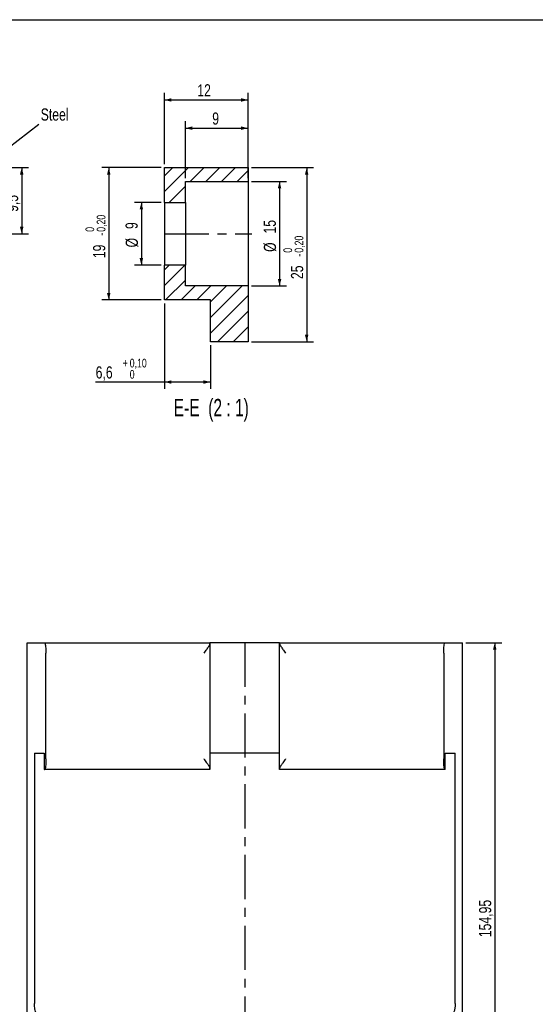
# Model space of a CAD drawing. Header units: millimetres. Extents: x 8 to 834, y 8 to 586.
# Tile 18 of 20: x 509 to 657, y 303 to 586. Entities that reach past the tile are written whole.
import ezdxf

# ---------------------------------------------------------------- set-up
doc = ezdxf.new("R2010")
doc.units = ezdxf.units.MM
doc.linetypes.add('CENTERX2', pattern=[20.32, 12.7, -2.54, 2.54, -2.54])
for name, color, linetype in [('CENTERLINE', 4, 'CENTERX2'), ('DIMENSIONS', 2, 'Continuous'), ('HATCH', 3, 'Continuous'), ('TEXT', 2, 'Continuous')]:
    doc.layers.add(name, color=color, linetype=linetype)
doc.layers.add('OUTLINE', color=7, linetype='Continuous', lineweight=25)
doc.styles.add('SLDTEXTSTYLE0', font='TXT', dxfattribs={"width": 0.75})
doc.styles.add('SLDTEXTSTYLE11', font='TXT', dxfattribs={"width": 0.666667})
doc.dimstyles.new('SLDDIMSTYLE2', dxfattribs={"dimtxt": 3.5, "dimasz": 2, "dimexe": 0, "dimexo": 0.0625, "dimgap": 0.875, "dimtad": 1, "dimrnd": 1e-09, "dimzin": 12, "dimdsep": 46, "dimtxsty": 'SLDTEXTSTYLE0', "dimsah": 1, "dimcen": 0.09, "dimadec": 0, "dimazin": 3, "dimtfac": 1, "dimtofl": 0, "dimtmove": 0, "dimatfit": 3, "dimfxl": 0, "dimfrac": 2, "dimtolj": 1, "dimtzin": 12, "dimarcsym": 0})
doc.dimstyles.new('SLDDIMSTYLE21', dxfattribs={"dimtxt": 0.18, "dimasz": 2, "dimexe": 0, "dimexo": 0.0625, "dimgap": 0, "dimtad": 0, "dimtih": 1, "dimtoh": 1, "dimdec": 0, "dimrnd": 1e-09, "dimzin": 0, "dimdsep": 46, "dimtxsty": 'Standard', "dimsah": 1, "dimcen": 0.09, "dimadec": 0, "dimazin": 0, "dimtfac": 2, "dimtdec": 0, "dimtofl": 0, "dimtmove": 0, "dimatfit": 3, "dimfxl": 0, "dimfrac": 2, "dimtolj": 1, "dimtzin": 0, "dimarcsym": 0})
doc.dimstyles.new('SLDDIMSTYLE26', dxfattribs={"dimtxt": 3.5, "dimasz": 2, "dimexe": 0, "dimexo": 0.0625, "dimgap": 0.875, "dimtad": 1, "dimlfac": 0.5, "dimrnd": 1e-09, "dimzin": 12, "dimdsep": 46, "dimtxsty": 'SLDTEXTSTYLE0', "dimsah": 1, "dimcen": 0.09, "dimadec": 0, "dimazin": 3, "dimtfac": 1, "dimtofl": 0, "dimtmove": 0, "dimatfit": 3, "dimfxl": 0, "dimfrac": 2, "dimtolj": 1, "dimtzin": 12, "dimarcsym": 0})
doc.dimstyles.new('SLDDIMSTYLE29', dxfattribs={"dimtxt": 3.5, "dimasz": 2, "dimexe": 0, "dimexo": 0.0625, "dimgap": 0.875, "dimtad": 1, "dimlfac": 0.5, "dimrnd": 1e-09, "dimzin": 12, "dimdsep": 46, "dimtxsty": 'SLDTEXTSTYLE0', "dimsah": 1, "dimcen": 0.09, "dimadec": 0, "dimazin": 3, "dimtol": 1, "dimtm": 0.2, "dimtfac": 1, "dimtofl": 0, "dimtmove": 0, "dimatfit": 3, "dimfxl": 0, "dimfrac": 2, "dimtolj": 1, "dimarcsym": 0})
doc.dimstyles.new('SLDDIMSTYLE30', dxfattribs={"dimtxt": 3.5, "dimasz": 2, "dimexe": 0, "dimexo": 0.0625, "dimgap": 0.875, "dimtad": 1, "dimlfac": 0.5, "dimrnd": 1e-09, "dimzin": 12, "dimdsep": 46, "dimtxsty": 'SLDTEXTSTYLE0', "dimsah": 1, "dimcen": 0.09, "dimadec": 0, "dimazin": 3, "dimtol": 1, "dimtp": 0.1, "dimtfac": 1, "dimtofl": 0, "dimtmove": 0, "dimatfit": 3, "dimfxl": 0, "dimfrac": 2, "dimtolj": 1, "dimarcsym": 0})

# ---------------------------------------------------------------- blocks, each defined once
blk = doc.blocks.new('_D_111')
at = {"layer": 'DIMENSIONS'}
for p, q in [((636.66, 407.07), (646.93, 407.07)), ((644.93, 407.07), (644.93, 252.12)), ((582.83, 252.12), (646.93, 252.12))]:
    blk.add_line(p, q, dxfattribs=at)
for points in [[(644.93, 407.07), (644.43, 405.07), (645.43, 405.07)], [(644.93, 252.12), (645.43, 254.12), (644.43, 254.12)]]:
    blk.add_solid(points, dxfattribs=at)
at = {"layer": 'DIMENSIONS', "insert": (640.42, 322.48), "char_height": 3.5, "attachment_point": 1, "rotation": 90, "style": 'SLDTEXTSTYLE0'}
blk.add_mtext('154,95', dxfattribs=at)
blk = doc.blocks.new('_D_113')
at = {"layer": 'DIMENSIONS'}
for p, q in [((495.14, 543.52), (511.1, 543.52)), ((509.1, 543.52), (509.1, 524.52)), ((476.14, 524.52), (511.1, 524.52))]:
    blk.add_line(p, q, dxfattribs=at)
for points in [[(509.1, 543.52), (508.6, 541.52), (509.6, 541.52)], [(509.1, 524.52), (509.6, 526.52), (508.6, 526.52)]]:
    blk.add_solid(points, dxfattribs=at)
at = {"layer": 'DIMENSIONS', "insert": (504.59, 530.79), "char_height": 3.5, "attachment_point": 1, "rotation": 90, "style": 'SLDTEXTSTYLE0'}
blk.add_mtext('9,5', dxfattribs=at)
blk = doc.blocks.new('_D_114')
at = {"layer": 'DIMENSIONS'}
for p, q in [((575.1, 539.52), (585.14, 539.52)), ((583.14, 539.52), (583.14, 509.52)), ((575.1, 509.52), (585.14, 509.52))]:
    blk.add_line(p, q, dxfattribs=at)
for points in [[(583.14, 539.52), (582.64, 537.52), (583.64, 537.52)], [(583.14, 509.52), (583.64, 511.52), (582.64, 511.52)]]:
    blk.add_solid(points, dxfattribs=at)
at = {"layer": 'DIMENSIONS', "char_height": 3.5, "attachment_point": 1, "rotation": 90, "style": 'SLDTEXTSTYLE0'}
for s, insert in [('15', (578.58, 524.58)), ('%%c', (578.63, 519.3))]:
    blk.add_mtext(s, dxfattribs=dict(at, insert=insert))
blk = doc.blocks.new('_D_115')
at = {"layer": 'DIMENSIONS'}
for p, q in [((549.1, 533.52), (541.47, 533.52)), ((543.47, 533.52), (543.47, 515.52)), ((549.1, 515.52), (541.47, 515.52))]:
    blk.add_line(p, q, dxfattribs=at)
for points in [[(543.47, 533.52), (542.97, 531.52), (543.97, 531.52)], [(543.47, 515.52), (543.97, 517.52), (542.97, 517.52)]]:
    blk.add_solid(points, dxfattribs=at)
at = {"layer": 'DIMENSIONS', "char_height": 3.5, "attachment_point": 1, "rotation": 90, "style": 'SLDTEXTSTYLE0'}
for s, insert in [('9', (538.91, 525.87)), ('%%c', (538.96, 520.59))]:
    blk.add_mtext(s, dxfattribs=dict(at, insert=insert))
blk = doc.blocks.new('_D_116')
at = {"layer": 'DIMENSIONS'}
for p, q in [((556.1, 540.52), (556.1, 556.85)), ((556.1, 554.85), (574.1, 554.85)), ((574.1, 540.52), (574.1, 556.85))]:
    blk.add_line(p, q, dxfattribs=at)
for points in [[(556.1, 554.85), (558.1, 554.35), (558.1, 555.35)], [(574.1, 554.85), (572.1, 555.35), (572.1, 554.35)]]:
    blk.add_solid(points, dxfattribs=at)
at = {"layer": 'DIMENSIONS', "insert": (563.81, 559.36), "char_height": 3.5, "attachment_point": 1, "style": 'SLDTEXTSTYLE0'}
blk.add_mtext('9', dxfattribs=at)
blk = doc.blocks.new('_D_117')
at = {"layer": 'DIMENSIONS'}
for p, q in [((550.1, 544.52), (550.1, 564.95)), ((550.1, 562.95), (574.1, 562.95)), ((574.1, 544.52), (574.1, 564.95))]:
    blk.add_line(p, q, dxfattribs=at)
for points in [[(550.1, 562.95), (552.1, 562.45), (552.1, 563.45)], [(574.1, 562.95), (572.1, 563.45), (572.1, 562.45)]]:
    blk.add_solid(points, dxfattribs=at)
at = {"layer": 'DIMENSIONS', "insert": (559.52, 567.46), "char_height": 3.5, "attachment_point": 1, "style": 'SLDTEXTSTYLE0'}
blk.add_mtext('12', dxfattribs=at)
blk = doc.blocks.new('_D_118')
at = {"layer": 'DIMENSIONS'}
for p, q in [((575.1, 543.52), (592.93, 543.52)), ((590.93, 543.52), (590.93, 493.52)), ((575.1, 493.52), (592.93, 493.52))]:
    blk.add_line(p, q, dxfattribs=at)
for points in [[(590.93, 543.52), (590.43, 541.52), (591.43, 541.52)], [(590.93, 493.52), (591.43, 495.52), (590.43, 495.52)]]:
    blk.add_solid(points, dxfattribs=at)
at = {"layer": 'DIMENSIONS', "attachment_point": 1, "rotation": 90, "style": 'SLDTEXTSTYLE0'}
for s, insert, char_height in [('0,20', (587.47, 519.08), 2.5), ('0', (584.24, 519.08), 2.5), ('-', (587.47, 517.97), 2.5), ('25', (586.42, 511.5), 3.5)]:
    blk.add_mtext(s, dxfattribs=dict(at, insert=insert, char_height=char_height))
blk = doc.blocks.new('_D_119')
at = {"layer": 'DIMENSIONS'}
for p, q in [((549.1, 543.52), (532.1, 543.52)), ((534.1, 543.52), (534.1, 505.52)), ((549.1, 505.52), (532.1, 505.52))]:
    blk.add_line(p, q, dxfattribs=at)
for points in [[(534.1, 543.52), (533.6, 541.52), (534.6, 541.52)], [(534.1, 505.52), (534.6, 507.52), (533.6, 507.52)]]:
    blk.add_solid(points, dxfattribs=at)
at = {"layer": 'DIMENSIONS', "attachment_point": 1, "rotation": 90, "style": 'SLDTEXTSTYLE0'}
for s, insert, char_height in [('0,20', (530.64, 525.08), 2.5), ('0', (527.41, 525.08), 2.5), ('-', (530.64, 523.97), 2.5), ('19', (529.59, 517.5), 3.5)]:
    blk.add_mtext(s, dxfattribs=dict(at, insert=insert, char_height=char_height))
blk = doc.blocks.new('_D_120')
at = {"layer": 'DIMENSIONS'}
for p, q in [((550.1, 504.52), (550.1, 479.93)), ((563.3, 492.52), (563.3, 479.93)), ((550.1, 481.93), (530.34, 481.93)), ((563.3, 481.93), (550.1, 481.93))]:
    blk.add_line(p, q, dxfattribs=at)
for points in [[(550.1, 481.93), (552.1, 481.43), (552.1, 482.43)], [(563.3, 481.93), (561.3, 482.43), (561.3, 481.43)]]:
    blk.add_solid(points, dxfattribs=at)
at = {"layer": 'DIMENSIONS', "attachment_point": 1, "style": 'SLDTEXTSTYLE0'}
for s, insert, char_height in [('6,6', (530.34, 486.44), 3.5), ('+', (538.1, 488.62), 2.5), ('0,10', (540.12, 488.62), 2.5), ('0', (540.12, 485.39), 2.5)]:
    blk.add_mtext(s, dxfattribs=dict(at, insert=insert, char_height=char_height))

msp = doc.modelspace()

# ---------------------------------------------------------------- hatches: boundary and pattern name
at = {"layer": 'HATCH'}
h = msp.add_hatch(dxfattribs=at)
h.set_pattern_fill('ANSI31', color=256, style=0)
h.paths.add_polyline_path([(574.10393, 543.52335), (550.10393, 543.52335), (550.10393, 533.52335), (556.10393, 533.52335), (556.10393, 539.52335), (574.10393, 539.52335)], flags=0)
h = msp.add_hatch(dxfattribs=at)
h.set_pattern_fill('ANSI31', color=256, style=0)
h.paths.add_polyline_path([(550.10393, 505.52335), (563.30393, 505.52335), (563.30393, 493.52335), (574.10393, 493.52335), (574.10393, 509.52335), (556.10393, 509.52335), (556.10393, 515.52335), (550.10393, 515.52335)], flags=0)

# ---------------------------------------------------------------- linework, layer by layer
at = {"layer": 'CENTERLINE'}
for p, q in [((550.10393, 524.52335), (575.22513, 524.52335)), ((573.16249, 407.06771), (573.16249, 178.74946))]:
    msp.add_line(p, q, dxfattribs=at)
at = {"layer": 'OUTLINE'}
for p, q in [((8, 586), (832, 586)), ((550.10393, 543.52335), (574.10393, 543.52335)), ((550.10393, 533.52335), (550.10393, 543.52335)), ((574.10393, 543.52335), (574.10393, 539.52335)), ((556.10393, 539.52335), (574.10393, 539.52335)), ((556.10393, 533.52335), (556.10393, 539.52335)), ((574.10393, 539.52335), (574.10393, 509.52335)), ((550.10393, 533.52335), (556.10393, 533.52335)), ((550.10393, 533.52335), (550.10393, 515.52335)), ((556.10393, 533.52335), (556.10393, 515.52335)), ((556.10393, 515.52335), (550.10393, 515.52335)), ((550.10393, 505.52335), (550.10393, 515.52335)), ((556.10393, 509.52335), (556.10393, 515.52335)), ((574.10393, 509.52335), (556.10393, 509.52335)), ((574.10393, 509.52335), (574.10393, 493.52335)), ((563.30393, 505.52335), (550.10393, 505.52335)), ((563.30393, 493.52335), (563.30393, 505.52335)), ((574.10393, 493.52335), (563.30393, 493.52335)), ((510.66248, 180.11771), (510.66248, 407.06771)), ((510.66248, 407.06771), (515.65291, 407.06771)), ((515.65291, 407.06771), (563.16249, 407.06771)), ((549.04616, 407.08022), (549.04616, 407.06771)), ((583.16249, 407.06771), (563.16249, 407.06771)), ((563.16249, 406.76934), (563.16249, 370.96609)), ((564.04492, 407.06771), (564.04492, 407.08022)), ((582.28005, 407.08022), (582.28005, 407.06771)), ((583.16249, 407.06771), (630.67207, 407.06771)), ((583.16249, 370.96609), (583.16249, 406.76934)), ((589.1927, 407.06771), (589.1927, 407.08022)), ((630.67207, 407.06771), (635.66249, 407.06771)), ((635.66249, 180.11771), (635.66249, 407.06771)), ((516.05164, 373.66771), (516.05164, 404.06771)), ((630.27333, 404.06771), (630.27333, 373.66771)), ((512.74886, 375.36771), (512.74886, 303.4775)), ((512.74886, 375.36771), (515.59861, 375.36771)), ((515.59291, 375.36771), (515.59291, 370.66772)), ((573.16249, 375.36771), (563.16249, 375.36771)), ((583.16249, 375.36771), (573.16249, 375.36771)), ((630.72636, 375.36771), (633.57611, 375.36771)), ((630.73207, 370.66772), (630.73207, 375.36771)), ((633.57611, 303.4775), (633.57611, 375.36771)), ((515.59861, 370.66772), (515.59291, 370.66772)), ((515.59861, 370.66772), (515.65291, 370.66772)), ((563.16249, 370.66772), (515.65291, 370.66772)), ((630.67207, 370.66772), (583.16249, 370.66772)), ((630.67207, 370.66772), (630.72636, 370.66772)), ((630.73207, 370.66772), (630.72636, 370.66772))]:
    msp.add_line(p, q, dxfattribs=at)
for points, knots in [([(515.65291, 407.06771), (515.70645, 407.02471), (515.8035, 406.94678), (515.92397, 406.35759), (516.00041, 405.62691), (516.0437, 404.85646), (516.04905, 404.32546), (516.05164, 404.06771)], [0, 0, 0, 0, 0.306233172, 0.555020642, 0.735761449, 0.871741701, 1, 1, 1, 1]), ([(561.4534, 404.06771), (561.4555, 404.07069), (561.70889, 404.42926), (562.18894, 405.0833), (562.75627, 405.88794), (563.09867, 406.44728), (563.14292, 406.6706), (563.16249, 406.76934)], [0, 0, 0, 0, 0.002923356, 0.352618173, 0.637371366, 0.839661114, 1, 1, 1, 1]), ([(563.16249, 407.06771), (563.16249, 407.03818), (563.16249, 406.99899), (563.16249, 406.81471), (563.16249, 406.76934)], [0, 0, 0, 0, 0.753797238, 1, 1, 1, 1]), ([(583.16249, 406.76934), (583.16249, 406.8547), (583.16249, 407.02823), (583.16249, 407.05441), (583.16249, 407.06771)], [0, 0, 0, 0, 0.491895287, 1, 1, 1, 1]), ([(583.16249, 406.76934), (583.18205, 406.6706), (583.2263, 406.44728), (583.56871, 405.88794), (584.13603, 405.0833), (584.6161, 404.42928), (584.86948, 404.07069), (584.87158, 404.06771)], [0, 0, 0, 0, 0.160338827, 0.362628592, 0.64738194, 0.997076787, 1, 1, 1, 1]), ([(630.27333, 404.06771), (630.27367, 404.15995), (630.27488, 404.49133), (630.2929, 405.10486), (630.34486, 405.88178), (630.44489, 406.63595), (630.56199, 407.01809), (630.64433, 407.05521), (630.67207, 407.06771)], [0, 0, 0, 0, 0.04608614, 0.16557164, 0.316002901, 0.527633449, 0.840916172, 1, 1, 1, 1]), ([(516.05164, 373.66771), (516.0513, 373.57547), (516.05009, 373.24409), (516.03208, 372.63057), (515.98011, 371.85365), (515.8801, 371.09948), (515.76299, 370.71734), (515.68064, 370.68022), (515.65291, 370.66772)], [0, 0, 0, 0, 0.046086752, 0.165571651, 0.316002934, 0.527633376, 0.840916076, 1, 1, 1, 1]), ([(563.16249, 370.96609), (563.14292, 371.06483), (563.09867, 371.28815), (562.75627, 371.84749), (562.18894, 372.65213), (561.70889, 373.30617), (561.4555, 373.66474), (561.4534, 373.66771)], [0, 0, 0, 0, 0.160338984, 0.362627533, 0.647382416, 0.997076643, 1, 1, 1, 1]), ([(584.87158, 373.66771), (584.86948, 373.66474), (584.6161, 373.30615), (584.13602, 372.65214), (583.56871, 371.84749), (583.2263, 371.28815), (583.18205, 371.06483), (583.16249, 370.96609)], [0, 0, 0, 0, 0.002923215, 0.352617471, 0.637372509, 0.839661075, 1, 1, 1, 1]), ([(630.67207, 370.66772), (630.61852, 370.71072), (630.52147, 370.78865), (630.401, 371.37784), (630.32457, 372.10852), (630.28127, 372.87897), (630.27593, 373.40997), (630.27333, 373.66771)], [0, 0, 0, 0, 0.3062331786, 0.5550206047, 0.7357614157, 0.8717416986, 1, 1, 1, 1]), ([(563.16249, 370.96609), (563.16249, 370.88073), (563.16249, 370.7072), (563.16249, 370.68102), (563.16249, 370.66772)], [0, 0, 0, 0, 0.4918957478, 1, 1, 1, 1]), ([(583.16249, 370.66772), (583.16249, 370.69725), (583.16249, 370.73643), (583.16249, 370.92072), (583.16249, 370.96609)], [0, 0, 0, 0, 0.7537955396, 1, 1, 1, 1]), ([(513.36994, 300.54306), (513.30088, 300.63362), (513.16164, 300.81621), (512.99606, 301.32622), (512.87295, 301.91813), (512.8067, 302.3727), (512.76591, 302.86369), (512.75054, 303.19866), (512.74925, 303.41378), (512.74886, 303.4775)], [0, 0, 0, 0, 0.295889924, 0.596584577, 0.725257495, 0.864863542, 0.920308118, 0.97639563, 1, 1, 1, 1]), ([(633.57611, 303.4775), (633.57486, 303.36292), (633.57205, 303.10442), (633.5456, 302.66239), (633.46075, 301.88752), (633.25833, 301.00949), (633.07079, 300.72109), (632.95503, 300.54306)], [0, 0, 0, 0, 0.0424232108, 0.0957140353, 0.1931930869, 0.5019740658, 1, 1, 1, 1])]:
    msp.add_open_spline(points, degree=3, knots=knots, dxfattribs=at)

# ---------------------------------------------------------------- texts
at = {"layer": 'TEXT'}
for s, insert, char_height, attachment_point, style in [('Steel', (514.56099, 560.51891), 3.5, 1, 'SLDTEXTSTYLE0'), ('E-E  (2 : 1)', (563.53324, 477.09084), 5, 2, 'SLDTEXTSTYLE11')]:
    msp.add_mtext(s, dxfattribs=dict(at, insert=insert, char_height=char_height, attachment_point=attachment_point, style=style))

# ---------------------------------------------------------------- dimensions: what is measured, and where the dimension line sits
at = {"layer": 'DIMENSIONS'}
for base, p1, p2, dimstyle, picture, middle in [((574.10393, 562.94737), (550.10393, 543.52335), (574.10393, 543.52335), 'SLDDIMSTYLE26', '_D_117', (562.10393, 562.94737)), ((574.10393, 554.84791), (556.10393, 539.52335), (574.10393, 539.52335), 'SLDDIMSTYLE26', '_D_116', (565.10393, 554.84791)), ((550.10393, 481.92678), (563.30393, 493.52335), (550.10393, 505.52335), 'SLDDIMSTYLE30', '_D_120', (538.46149, 481.92678))]:
    dim = msp.add_linear_dim(base=base, p1=p1, p2=p2, dimstyle=dimstyle, dxfattribs=at)
    dim.commit()
    dim.dimension.update_dxf_attribs({"geometry": picture, "text_midpoint": middle, "dimtype": 160})
for base, p1, p2, dimstyle, picture, middle in [((509.10077, 524.52335), (494.14259, 543.52335), (475.14259, 524.52335), 'SLDDIMSTYLE26', '_D_113', (509.10077, 534.02335)), ((534.10393, 505.52335), (550.10393, 543.52335), (550.10393, 505.52335), 'SLDDIMSTYLE29', '_D_119', (534.10393, 524.52335)), ((590.93449, 493.52335), (574.10393, 543.52335), (574.10393, 493.52335), 'SLDDIMSTYLE29', '_D_118', (590.93449, 518.52335)), ((644.9291, 252.11771), (635.66249, 407.06771), (581.83226, 252.11771), 'SLDDIMSTYLE2', '_D_111', (644.9291, 329.59271))]:
    dim = msp.add_linear_dim(base=base, p1=p1, p2=p2, angle=90, dimstyle=dimstyle, dxfattribs=at)
    dim.commit()
    dim.dimension.update_dxf_attribs({"geometry": picture, "text_midpoint": middle, "dimtype": 160})
for base, p1, p2, picture, middle in [((583.14374, 509.52335), (574.10393, 539.52335), (574.10393, 509.52335), '_D_114', (583.14374, 524.52335)), ((543.4728, 515.52335), (550.10393, 533.52335), (550.10393, 515.52335), '_D_115', (543.4728, 524.52335))]:
    dim = msp.add_linear_dim(base=base, p1=p1, p2=p2, angle=90, text='%%c<>', dimstyle='SLDDIMSTYLE26', dxfattribs=at)
    dim.commit()
    dim.dimension.update_dxf_attribs({"geometry": picture, "text_midpoint": middle, "dimtype": 160})

# ---------------------------------------------------------------- leaders
at = {"layer": 'TEXT'}
msp.add_leader([(494.14259, 540.68542), (513.99525, 555.99655)], dimstyle='SLDDIMSTYLE21', dxfattribs=at)

doc.saveas('drawing.dxf')
